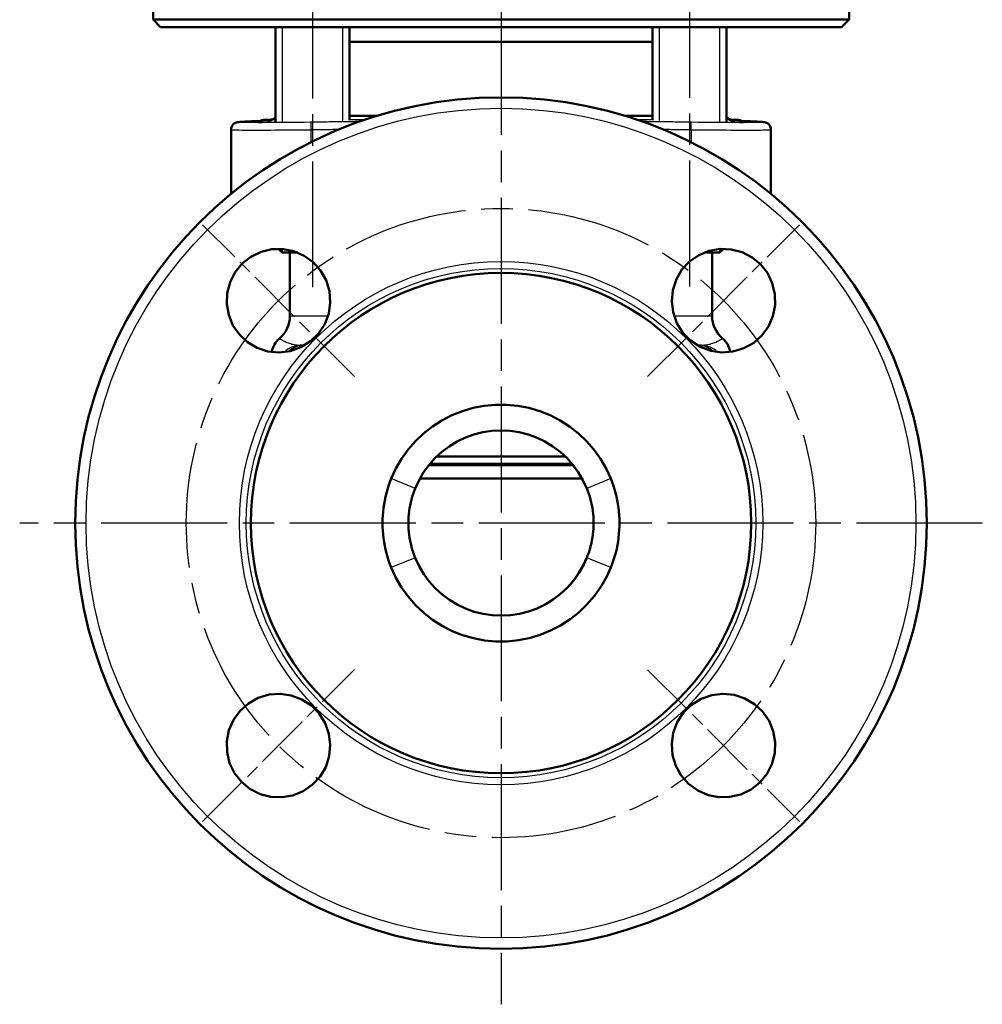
# Model space of a CAD drawing. Header units: millimetres. Extents: x 51 to 514, y 131 to 741.
# Tile 6 of 9: x 384 to 514, y 300 to 433. Entities that reach past the tile are written whole.
import ezdxf

# ---------------------------------------------------------------- set-up
doc = ezdxf.new("R2010")
doc.units = ezdxf.units.MM
doc.header["$LTSCALE"] = 3
doc.linetypes.add('CHAIN', pattern=[0.3543, 0.2362, -0.0295, 0.0591, -0.0295])
for name, color, linetype, lineweight in [('Gewinde(DIN)', 3, 'Continuous', 25), ('Mittellinie(DIN)', 4, 'CHAIN', 25), ('Mittelpunktmarkierung(DIN)', 4, 'CHAIN', 25), ('Sichtbare Kanten(DIN)', 7, 'Continuous', 50), ('Sichtbare tangentiale Kanten(DIN)', 3, 'Continuous', 25)]:
    doc.layers.add(name, color=color, linetype=linetype, lineweight=lineweight)

msp = doc.modelspace()

# ---------------------------------------------------------------- linework, layer by layer
at = {"layer": 'Gewinde(DIN)'}
for p, q in [((419.31, 432.18), (419.31, 419.43)), ((427.51, 419.58), (427.51, 432.18)), ((470.22, 432.18), (470.22, 419.58)), ((478.43, 419.43), (478.43, 432.18)), ((419.31, 402.21), (419.31, 401.75)), ((478.43, 401.75), (478.43, 402.21))]:
    msp.add_line(p, q, dxfattribs=at)
at = {"layer": 'Mittellinie(DIN)', "linetype": 'CHAIN', "ltscale": 23.990969}
for p, q in [((423.41, 465.03), (423.41, 395.15)), ((474.32, 465.14), (474.32, 395.15))]:
    msp.add_line(p, q, dxfattribs=at)
msp.add_circle((448.87, 365.18), 42.5, dxfattribs=at)
at = {"layer": 'Mittelpunktmarkierung(DIN)', "linetype": 'CHAIN', "ltscale": 23.990969}
for p, q in [((448.87, 740.61), (448.87, 300.18)), ((513.87, 365.18), (383.87, 365.18))]:
    msp.add_line(p, q, dxfattribs=at)
at = {"layer": 'Mittelpunktmarkierung(DIN)', "linetype": 'CHAIN', "ltscale": 10.741218}
for p, q in [((429.07, 384.98), (408.56, 405.48)), ((468.67, 384.97), (489.17, 405.48)), ((408.56, 324.87), (429.07, 345.38)), ((468.67, 345.37), (489.17, 324.87))]:
    msp.add_line(p, q, dxfattribs=at)
at = {"layer": 'Sichtbare Kanten(DIN)'}
for p, q in [((401.87, 433.18), (401.87, 448.07)), ((495.87, 433.18), (495.87, 448.07)), ((401.87, 433.18), (495.87, 433.18)), ((402.87, 432.18), (401.87, 433.18)), ((494.87, 432.18), (495.87, 433.18)), ((494.87, 432.18), (402.87, 432.18)), ((418.41, 432.18), (418.41, 419.43)), ((428.41, 432.18), (428.41, 419.61)), ((469.32, 432.18), (469.32, 419.61)), ((479.32, 432.18), (479.32, 419.43)), ((428.41, 430.18), (469.32, 430.18)), ((417.66, 419.65), (416.84, 419.63)), ((428.41, 420.18), (432.1, 420.18)), ((465.64, 420.18), (469.32, 420.18)), ((480.07, 419.65), (480.89, 419.63)), ((412.41, 418.33), (412.41, 409.64)), ((485.32, 418.33), (485.32, 409.64)), ((419.33, 401.73), (418.83, 402.23)), ((421.42, 401.73), (419.33, 401.73)), ((420.37, 401.73), (420.37, 393.18)), ((478.4, 401.73), (476.32, 401.73)), ((477.37, 401.73), (477.37, 393.18)), ((478.4, 401.73), (478.9, 402.23)), ((421.76, 389.17), (422.22, 389.17)), ((422.27, 389.17), (422.22, 389.17)), ((422.27, 389.17), (422.33, 389.17)), ((475.4, 389.17), (475.46, 389.17)), ((475.51, 389.17), (475.46, 389.17)), ((475.51, 389.17), (475.98, 389.17)), ((440.18, 374.18), (457.55, 374.18)), ((458.64, 372.98), (439.09, 372.98)), ((458.48, 373.18), (439.25, 373.18)), ((459.84, 371.18), (437.89, 371.18)), ((437.28, 360.48), (437.28, 360.49)), ((440.32, 356.05), (440.33, 356.05))]:
    msp.add_line(p, q, dxfattribs=at)
at = {"layer": 'Sichtbare Kanten(DIN)', "flags": 128}
for points in [[(412.41, 418.33), (412.43, 418.54), (412.5, 418.75), (412.62, 418.93), (412.76, 419.09), (412.92, 419.2), (413.07, 419.27), (413.17, 419.3), (413.25, 419.32), (413.45, 419.35), (413.66, 419.37), (413.93, 419.39), (414.27, 419.41), (414.68, 419.43), (415.16, 419.45)], [(415.16, 419.45), (415.72, 419.47), (416.23, 419.49), (416.68, 419.52), (417.07, 419.54), (417.38, 419.56), (417.63, 419.57), (417.72, 419.58), (417.79, 419.59), (417.85, 419.59), (417.87, 419.59)], [(415.16, 419.45), (415.49, 419.46), (415.8, 419.47), (416.1, 419.49), (416.37, 419.5)], [(479.87, 419.59), (479.89, 419.59), (479.94, 419.59), (480.01, 419.58), (480.11, 419.57), (480.35, 419.56), (480.67, 419.54), (481.05, 419.52), (481.5, 419.49), (482.01, 419.47), (482.58, 419.45)], [(481.36, 419.5), (481.64, 419.49), (481.93, 419.47), (482.24, 419.46), (482.58, 419.45)], [(482.58, 419.45), (483.05, 419.43), (483.46, 419.41), (483.8, 419.39), (484.07, 419.37), (484.29, 419.35), (484.49, 419.32), (484.56, 419.3), (484.67, 419.27), (484.81, 419.2), (484.97, 419.09), (485.12, 418.93), (485.23, 418.75), (485.3, 418.54), (485.32, 418.33)], [(424.51, 399.29), (425.25, 397.98), (425.7, 396.5), (425.81, 394.98), (425.6, 393.51), (425.06, 392.06), (424.21, 390.77), (423.15, 389.74), (421.85, 388.92), (420.39, 388.41), (418.92, 388.23), (417.39, 388.37), (415.92, 388.85), (414.63, 389.61), (413.54, 390.63), (412.67, 391.88), (412.09, 393.29), (411.83, 394.75), (411.89, 396.25), (412.27, 397.72), (412.97, 399.08), (413.92, 400.23), (415.09, 401.15), (416.46, 401.82), (417.94, 402.17), (419.43, 402.2), (420.89, 401.91), (422.29, 401.3), (423.52, 400.4), (424.51, 399.29)], [(482.99, 389.53), (481.67, 388.79), (480.19, 388.34), (478.67, 388.23), (477.2, 388.44), (475.75, 388.99), (474.46, 389.83), (473.43, 390.89), (472.61, 392.19), (472.1, 393.65), (471.92, 395.13), (472.06, 396.65), (472.55, 398.12), (473.31, 399.41), (474.32, 400.5), (475.57, 401.38), (476.99, 401.95), (478.45, 402.21), (479.94, 402.15), (481.42, 401.77), (482.77, 401.07), (483.92, 400.13), (484.84, 398.96), (485.51, 397.58), (485.86, 396.1), (485.89, 394.61), (485.6, 393.15), (484.99, 391.75), (484.1, 390.52), (482.99, 389.53)], [(463.7, 371.19), (463.06, 372.56), (462.3, 373.87), (461.42, 375.11), (460.42, 376.25), (459.32, 377.29), (458.12, 378.23), (456.85, 379.05), (455.5, 379.74), (454.09, 380.3), (452.63, 380.73), (451.14, 381.02), (449.63, 381.16), (448.11, 381.16), (446.6, 381.02), (445.1, 380.73), (443.65, 380.3), (442.24, 379.74), (440.89, 379.05), (439.61, 378.23), (438.41, 377.29), (437.31, 376.25), (436.32, 375.11), (435.43, 373.87), (434.67, 372.56), (434.04, 371.19)], [(437.28, 369.87), (437.8, 370.99), (438.42, 372.06), (439.15, 373.05), (439.98, 373.97), (440.89, 374.8), (441.88, 375.54), (442.93, 376.18), (444.05, 376.72), (445.21, 377.13), (446.41, 377.44), (447.63, 377.62), (448.87, 377.68), (450.1, 377.62), (451.32, 377.44), (452.52, 377.13), (453.68, 376.72), (454.8, 376.18), (455.86, 375.54), (456.85, 374.8), (457.76, 373.97), (458.58, 373.05), (459.31, 372.06), (459.94, 370.99), (460.46, 369.87)], [(434.04, 371.19), (433.85, 370.71), (433.68, 370.22), (433.53, 369.73), (433.39, 369.24), (433.27, 368.74), (433.16, 368.24), (433.07, 367.73), (433, 367.23), (432.94, 366.72), (432.9, 366.2), (432.87, 365.69), (432.86, 365.18), (432.87, 364.67), (432.9, 364.15), (432.94, 363.64), (433, 363.13), (433.07, 362.62), (433.16, 362.12), (433.27, 361.62), (433.39, 361.12), (433.53, 360.62), (433.68, 360.13), (433.85, 359.65), (434.04, 359.17)], [(463.7, 359.17), (463.85, 359.56), (464.03, 360.06), (464.2, 360.62), (464.36, 361.18), (464.49, 361.7), (464.59, 362.2), (464.68, 362.7), (464.75, 363.2), (464.8, 363.71), (464.84, 364.22), (464.86, 364.72), (464.87, 365.23), (464.86, 365.74), (464.83, 366.25), (464.79, 366.76), (464.73, 367.26), (464.66, 367.77), (464.57, 368.27), (464.46, 368.76), (464.34, 369.26), (464.2, 369.75), (464.05, 370.23), (463.88, 370.71), (463.7, 371.19)], [(437.28, 360.48), (437.13, 360.86), (437, 361.24), (436.88, 361.62), (436.77, 362.01), (436.68, 362.4), (436.59, 362.79), (436.52, 363.18), (436.47, 363.58), (436.42, 363.98), (436.39, 364.38), (436.37, 364.78), (436.36, 365.18), (436.37, 365.58), (436.39, 365.98), (436.42, 366.38), (436.47, 366.78), (436.52, 367.18), (436.59, 367.57), (436.68, 367.96), (436.77, 368.35), (436.88, 368.74), (437, 369.12), (437.13, 369.5), (437.28, 369.87)], [(460.46, 369.87), (460.6, 369.5), (460.73, 369.13), (460.85, 368.75), (460.96, 368.37), (461.05, 367.98), (461.14, 367.59), (461.21, 367.2), (461.26, 366.81), (461.31, 366.41), (461.34, 366.02), (461.36, 365.62), (461.37, 365.22), (461.37, 364.82), (461.35, 364.43), (461.32, 364.03), (461.28, 363.64), (461.22, 363.24), (461.15, 362.85), (461.07, 362.46), (460.97, 362.05), (460.85, 361.61), (460.71, 361.18), (460.57, 360.79), (460.46, 360.48)], [(460.46, 360.48), (460.05, 359.58), (459.4, 358.45), (458.64, 357.38), (457.81, 356.44), (456.9, 355.6), (455.91, 354.85), (454.85, 354.2), (453.74, 353.66), (452.57, 353.24), (451.37, 352.93), (450.15, 352.74), (448.91, 352.68), (447.67, 352.73), (446.44, 352.91), (445.24, 353.21), (444.07, 353.63), (442.96, 354.16), (441.89, 354.8), (440.9, 355.54), (439.99, 356.38), (439.16, 357.3), (438.43, 358.3), (437.8, 359.36), (437.28, 360.48)], [(437.43, 360.28), (437.43, 360.28), (437.43, 360.29), (437.42, 360.29), (437.42, 360.3), (437.41, 360.31), (437.4, 360.32), (437.39, 360.34), (437.38, 360.35), (437.37, 360.37), (437.36, 360.38), (437.35, 360.39), (437.34, 360.41), (437.33, 360.42), (437.32, 360.44), (437.31, 360.45), (437.3, 360.46), (437.29, 360.47), (437.29, 360.47), (437.28, 360.48), (437.28, 360.48), (437.28, 360.48), (437.28, 360.48), (437.28, 360.48), (437.28, 360.48)], [(460.3, 360.28), (460.3, 360.28), (460.31, 360.29), (460.31, 360.29), (460.32, 360.3), (460.33, 360.31), (460.33, 360.32), (460.34, 360.34), (460.35, 360.35), (460.36, 360.37), (460.37, 360.38), (460.39, 360.39), (460.4, 360.41), (460.41, 360.42), (460.42, 360.44), (460.43, 360.45), (460.43, 360.46), (460.44, 360.47), (460.45, 360.47), (460.45, 360.48), (460.45, 360.48), (460.45, 360.48), (460.45, 360.48), (460.45, 360.48), (460.46, 360.48)], [(434.04, 359.17), (434.67, 357.79), (435.44, 356.48), (436.33, 355.24), (437.33, 354.1), (438.43, 353.05), (439.63, 352.11), (440.91, 351.3), (442.27, 350.6), (443.68, 350.04), (445.15, 349.62), (446.64, 349.33), (448.16, 349.2), (449.68, 349.2), (451.2, 349.35), (452.69, 349.64), (454.15, 350.08), (455.56, 350.65), (456.91, 351.35), (458.19, 352.18), (459.39, 353.12), (460.48, 354.18), (461.5, 355.36), (462.42, 356.68), (463.2, 358.07), (463.7, 359.17)], [(457.41, 356.05), (457.82, 356.45), (458.22, 356.88), (458.58, 357.31), (458.75, 357.53), (458.91, 357.73), (458.98, 357.82), (459.03, 357.9), (459.12, 358.02), (459.17, 358.1), (459.21, 358.16), (459.25, 358.22), (459.27, 358.25), (459.29, 358.29), (459.32, 358.32), (459.34, 358.35), (459.37, 358.41), (459.4, 358.45), (459.44, 358.52), (459.5, 358.61), (459.56, 358.72), (459.7, 358.96), (459.83, 359.22), (460.08, 359.74), (460.31, 360.28)], [(414.75, 340.82), (416.06, 341.56), (417.54, 342.01), (419.06, 342.12), (420.54, 341.91), (421.98, 341.36), (423.27, 340.52), (424.31, 339.46), (425.12, 338.16), (425.63, 336.7), (425.81, 335.22), (425.67, 333.7), (425.19, 332.23), (424.43, 330.94), (423.41, 329.85), (422.16, 328.97), (420.75, 328.4), (419.29, 328.14), (417.8, 328.2), (416.32, 328.58), (414.96, 329.28), (413.81, 330.22), (412.89, 331.4), (412.22, 332.77), (411.87, 334.25), (411.84, 335.74), (412.13, 337.2), (412.74, 338.6), (413.64, 339.83), (414.75, 340.82)], [(473.22, 331.06), (472.49, 332.37), (472.04, 333.85), (471.92, 335.37), (472.14, 336.84), (472.68, 338.29), (473.52, 339.58), (474.58, 340.61), (475.89, 341.43), (477.34, 341.94), (478.82, 342.12), (480.34, 341.98), (481.81, 341.5), (483.1, 340.74), (484.19, 339.72), (485.07, 338.47), (485.64, 337.06), (485.9, 335.6), (485.84, 334.1), (485.46, 332.63), (484.76, 331.27), (483.82, 330.12), (482.65, 329.2), (481.27, 328.53), (479.79, 328.18), (478.3, 328.15), (476.84, 328.44), (475.44, 329.05), (474.21, 329.95), (473.22, 331.06)]]:
    msp.add_lwpolyline(points, dxfattribs=at)
at = {"layer": 'Sichtbare Kanten(DIN)'}
for radius in [57.5, 33.79]:
    msp.add_circle((448.87, 365.18), radius, dxfattribs=at)
for centre, radius, start, end in [((416.87, 418.63), 1, 91.5, 119.6131), ((417.64, 420.65), 1, 271.5, 320.6131), ((480.1, 420.65), 1, 219.3869, 268.5), ((480.87, 418.63), 1, 60.3824, 88.5), ((416.37, 393.18), 4, 310.0052, 0), ((481.37, 393.18), 4, 180, 229.9948), ((420.87, 387.81), 3, 130.0052, 170.9209), ((476.87, 387.81), 3, 9.0791, 49.9948)]:
    msp.add_arc(centre, radius, start, end, dxfattribs=at)
at = {"layer": 'Sichtbare tangentiale Kanten(DIN)'}
for p, q in [((416.84, 419.63), (417.63, 419.63)), ((418.41, 419.65), (417.66, 419.65)), ((430.47, 419.65), (428.41, 419.65)), ((469.32, 419.65), (467.26, 419.65)), ((480.07, 419.65), (479.32, 419.65)), ((480.1, 419.63), (480.89, 419.63)), ((423.18, 418.32), (423.18, 416.62)), ((474.56, 418.32), (474.56, 416.62)), ((420.37, 393.18), (425.51, 393.18)), ((472.23, 393.18), (477.37, 393.18)), ((437.28, 369.87), (434.04, 371.19)), ((463.7, 371.19), (460.46, 369.87)), ((437.28, 360.48), (434.04, 359.17)), ((463.7, 359.17), (460.46, 360.48))]:
    msp.add_line(p, q, dxfattribs=at)
at = {"layer": 'Sichtbare tangentiale Kanten(DIN)', "flags": 128}
for points in [[(423.18, 419.32), (422.29, 419.31), (421.4, 419.3), (420.52, 419.29), (419.67, 419.28), (418.86, 419.27), (418.07, 419.27), (417.33, 419.27), (416.64, 419.26), (416.01, 419.26), (415.44, 419.27), (414.93, 419.27), (414.48, 419.27), (414.11, 419.28), (413.81, 419.29), (413.59, 419.3), (413.45, 419.31), (413.39, 419.32), (413.42, 419.34), (413.52, 419.35), (413.71, 419.37), (413.96, 419.39), (414.3, 419.41), (414.7, 419.43), (415.18, 419.45)], [(415.18, 419.45), (415.48, 419.46), (415.77, 419.47), (416.05, 419.49), (416.31, 419.5), (416.55, 419.51), (416.77, 419.52), (416.98, 419.53), (417.17, 419.54), (417.34, 419.55), (417.49, 419.56), (417.62, 419.57), (417.74, 419.58), (417.83, 419.59), (417.91, 419.59), (417.97, 419.6), (418.01, 419.61), (418.03, 419.61), (418.03, 419.62), (418.01, 419.62), (417.97, 419.63), (417.92, 419.63), (417.84, 419.63), (417.75, 419.63), (417.63, 419.63)], [(429.77, 419.41), (429.5, 419.41), (429.22, 419.41), (428.95, 419.4), (428.67, 419.4), (428.4, 419.39), (428.12, 419.39), (427.85, 419.39), (427.57, 419.38), (427.3, 419.38), (427.03, 419.38), (426.75, 419.37), (426.48, 419.37), (426.2, 419.37), (425.93, 419.36), (425.65, 419.36), (425.38, 419.35), (425.1, 419.35), (424.83, 419.35), (424.56, 419.34), (424.28, 419.34), (424.01, 419.34), (423.73, 419.33), (423.46, 419.33), (423.18, 419.32)], [(474.55, 419.32), (474.28, 419.33), (474, 419.33), (473.73, 419.34), (473.45, 419.34), (473.18, 419.34), (472.9, 419.35), (472.63, 419.35), (472.35, 419.35), (472.08, 419.36), (471.81, 419.36), (471.53, 419.37), (471.26, 419.37), (470.98, 419.37), (470.71, 419.38), (470.43, 419.38), (470.16, 419.38), (469.88, 419.39), (469.61, 419.39), (469.34, 419.39), (469.06, 419.4), (468.79, 419.4), (468.51, 419.41), (468.24, 419.41), (467.96, 419.41)], [(482.56, 419.45), (483.03, 419.43), (483.44, 419.41), (483.78, 419.39), (484.04, 419.37), (484.22, 419.35), (484.32, 419.34), (484.34, 419.32), (484.28, 419.31), (484.14, 419.3), (483.92, 419.29), (483.63, 419.28), (483.26, 419.27), (482.81, 419.27), (482.3, 419.27), (481.72, 419.26), (481.09, 419.26), (480.39, 419.27), (479.65, 419.27), (478.87, 419.27), (478.06, 419.28), (477.21, 419.29), (476.33, 419.3), (475.45, 419.31), (474.55, 419.32)], [(480.1, 419.63), (479.99, 419.63), (479.89, 419.63), (479.82, 419.63), (479.76, 419.63), (479.72, 419.62), (479.7, 419.62), (479.7, 419.61), (479.72, 419.61), (479.76, 419.6), (479.82, 419.59), (479.9, 419.59), (480, 419.58), (480.11, 419.57), (480.24, 419.56), (480.4, 419.55), (480.57, 419.54), (480.75, 419.53), (480.96, 419.52), (481.18, 419.51), (481.43, 419.5), (481.68, 419.49), (481.96, 419.47), (482.25, 419.46), (482.56, 419.45)], [(412.42, 418.33), (412.44, 418.32), (412.5, 418.31), (412.62, 418.3), (412.78, 418.29), (412.98, 418.29), (413.23, 418.28), (413.52, 418.28), (413.85, 418.27), (414.22, 418.27), (414.63, 418.27), (415.07, 418.27), (415.55, 418.27), (416.06, 418.27), (416.61, 418.27), (417.18, 418.27), (417.77, 418.27), (418.4, 418.28), (419.04, 418.28), (419.7, 418.28), (420.37, 418.29), (421.06, 418.3), (421.76, 418.31), (422.47, 418.31), (423.18, 418.32)], [(423.18, 418.32), (423.34, 418.33), (423.5, 418.33), (423.66, 418.33), (423.82, 418.33), (423.98, 418.34), (424.15, 418.34), (424.31, 418.34), (424.47, 418.34), (424.63, 418.34), (424.79, 418.35), (424.95, 418.35), (425.12, 418.35), (425.28, 418.35), (425.44, 418.36), (425.6, 418.36), (425.76, 418.36), (425.92, 418.36), (426.09, 418.37), (426.25, 418.37), (426.41, 418.37), (426.57, 418.37), (426.73, 418.37), (426.89, 418.38), (427.06, 418.38)], [(470.68, 418.38), (470.84, 418.38), (471, 418.37), (471.16, 418.37), (471.32, 418.37), (471.49, 418.37), (471.65, 418.37), (471.81, 418.36), (471.97, 418.36), (472.13, 418.36), (472.29, 418.36), (472.46, 418.35), (472.62, 418.35), (472.78, 418.35), (472.94, 418.35), (473.1, 418.34), (473.26, 418.34), (473.43, 418.34), (473.59, 418.34), (473.75, 418.34), (473.91, 418.33), (474.07, 418.33), (474.23, 418.33), (474.39, 418.33), (474.56, 418.32)], [(474.56, 418.32), (475.26, 418.31), (475.97, 418.31), (476.67, 418.3), (477.36, 418.29), (478.03, 418.28), (478.69, 418.28), (479.33, 418.28), (479.95, 418.27), (480.55, 418.27), (481.12, 418.27), (481.67, 418.27), (482.18, 418.27), (482.66, 418.27), (483.11, 418.27), (483.52, 418.27), (483.89, 418.27), (484.22, 418.28), (484.51, 418.28), (484.75, 418.29), (484.96, 418.29), (485.12, 418.3), (485.23, 418.31), (485.3, 418.32), (485.32, 418.33)], [(421.16, 401.73), (421.18, 401.72), (421.2, 401.72), (421.23, 401.72), (421.25, 401.71), (421.27, 401.71), (421.3, 401.71), (421.32, 401.7), (421.34, 401.7), (421.37, 401.69), (421.39, 401.68), (421.42, 401.68), (421.44, 401.67), (421.47, 401.66), (421.5, 401.66), (421.52, 401.65), (421.55, 401.64), (421.58, 401.63), (421.6, 401.63), (421.63, 401.62), (421.66, 401.61), (421.69, 401.6), (421.72, 401.59), (421.74, 401.58), (421.77, 401.57)], [(475.96, 401.57), (475.99, 401.58), (476.02, 401.59), (476.05, 401.6), (476.07, 401.61), (476.1, 401.62), (476.13, 401.63), (476.16, 401.63), (476.18, 401.64), (476.21, 401.65), (476.24, 401.66), (476.26, 401.67), (476.29, 401.67), (476.31, 401.68), (476.34, 401.68), (476.36, 401.69), (476.39, 401.7), (476.41, 401.7), (476.44, 401.71), (476.46, 401.71), (476.48, 401.71), (476.51, 401.72), (476.53, 401.72), (476.55, 401.72), (476.58, 401.73)], [(421.76, 389.17), (421.56, 389.18), (421.36, 389.19), (421.18, 389.22), (420.99, 389.25), (420.81, 389.28), (420.64, 389.32), (420.47, 389.37), (420.31, 389.42), (420.16, 389.48), (420.01, 389.53), (419.87, 389.59), (419.74, 389.65), (419.62, 389.71), (419.5, 389.77), (419.4, 389.82), (419.31, 389.88), (419.22, 389.93), (419.15, 389.97), (419.08, 390.01), (419.03, 390.05), (418.99, 390.08), (418.96, 390.1), (418.94, 390.11), (418.94, 390.11)], [(478.8, 390.11), (478.79, 390.11), (478.77, 390.1), (478.74, 390.08), (478.7, 390.05), (478.65, 390.01), (478.59, 389.97), (478.51, 389.93), (478.43, 389.88), (478.33, 389.82), (478.23, 389.77), (478.12, 389.71), (477.99, 389.65), (477.86, 389.59), (477.72, 389.53), (477.58, 389.48), (477.42, 389.42), (477.26, 389.37), (477.09, 389.32), (476.92, 389.28), (476.74, 389.25), (476.56, 389.22), (476.37, 389.19), (476.17, 389.18), (475.98, 389.17)], [(422.33, 389.17), (422.32, 389.17), (422.32, 389.17), (422.32, 389.17), (422.32, 389.17), (422.31, 389.17), (422.31, 389.17), (422.31, 389.17), (422.31, 389.17), (422.31, 389.17), (422.3, 389.17), (422.3, 389.17), (422.3, 389.17), (422.3, 389.17), (422.29, 389.17), (422.29, 389.17), (422.29, 389.17), (422.29, 389.17), (422.28, 389.17), (422.28, 389.17), (422.28, 389.17), (422.28, 389.17), (422.28, 389.17), (422.27, 389.17), (422.27, 389.17)], [(475.46, 389.17), (475.46, 389.17), (475.46, 389.17), (475.46, 389.17), (475.45, 389.17), (475.45, 389.17), (475.45, 389.17), (475.45, 389.17), (475.44, 389.17), (475.44, 389.17), (475.44, 389.17), (475.44, 389.17), (475.43, 389.17), (475.43, 389.17), (475.43, 389.17), (475.43, 389.17), (475.43, 389.17), (475.42, 389.17), (475.42, 389.17), (475.42, 389.17), (475.42, 389.17), (475.41, 389.17), (475.41, 389.17), (475.41, 389.17), (475.41, 389.17)]]:
    msp.add_lwpolyline(points, dxfattribs=at)
at = {"layer": 'Sichtbare tangentiale Kanten(DIN)'}
for radius in [56.04, 35.34, 34.4]:
    msp.add_circle((448.87, 365.18), radius, dxfattribs=at)
for centre, major_axis, ratio, start_param, end_param in [((415.2, 418.45), (-0.042, 0.999), 0.821071, 6.25998, 6.283185), ((417.66, 418.63), (0, 1), 0.975203, 0.02618, 0.409408), ((423.2, 418.32), (-0.015, 1), 0.021271, 0.02121, 1.570479), ((474.54, 418.32), (0.015, 1), 0.021271, 4.712706, 6.261976), ((480.07, 418.63), (0, 1), 0.975203, 5.873782, 6.257005), ((482.54, 418.45), (0.042, 0.999), 0.821071, 0, 0.023206), ((421.76, 386.18), (0, 3), 0.995084, 0, 0.795903), ((422.22, 386.18), (0, 3), 0.992495, 0, 0.753404), ((422.27, 386.18), (0, 3), 0.991756, 0, 0.747286), ((475.46, 386.18), (0, 3), 0.991756, 5.535899, 6.283185), ((475.51, 386.18), (0, 3), 0.992495, 5.529781, 6.283185), ((475.98, 386.18), (0, 3), 0.995084, 5.487283, 6.283185)]:
    msp.add_ellipse(centre, major_axis=major_axis, ratio=ratio, start_param=start_param, end_param=end_param, dxfattribs=at)

doc.saveas('drawing.dxf')
